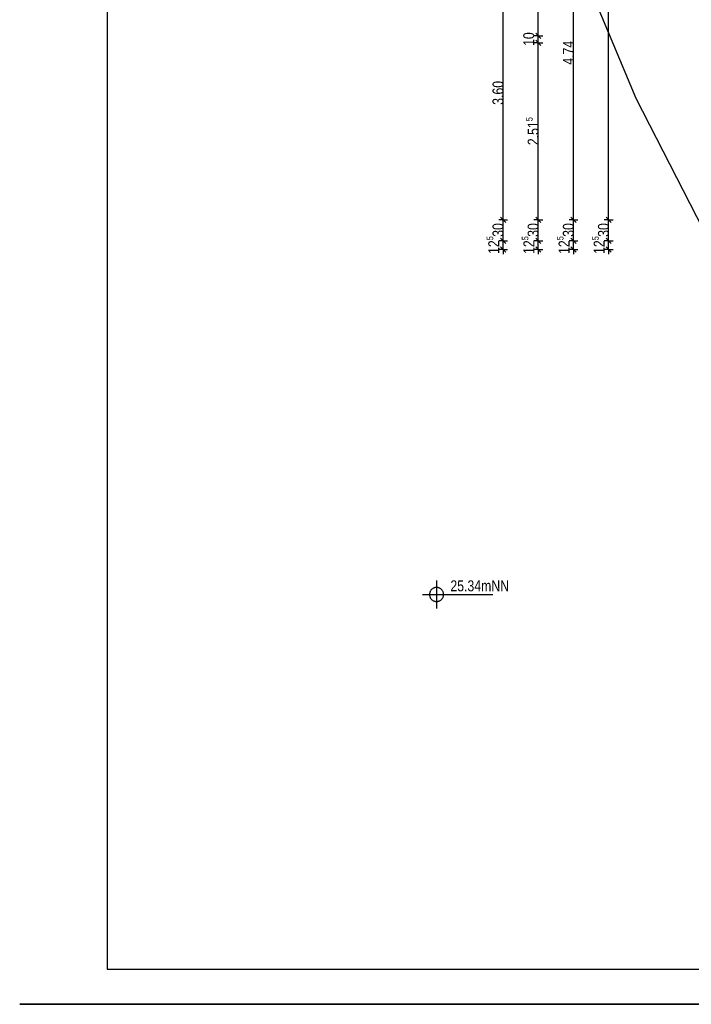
# Model space of a CAD drawing. Extents: x 5 to 835, y 17 to 857.
# Tile 1 of 14: x 5 to 196, y 17 to 297. Entities that reach past the tile are written whole.
import ezdxf
from ezdxf.enums import TextEntityAlignment as Align

# ---------------------------------------------------------------- set-up
doc = ezdxf.new("R2010")
doc.units = 0
doc.linetypes.add('CONTINOUS', pattern=[0])
for name, color, linetype in [('Beschriften', 7, 'CONTINOUS'), ('Raum', 7, 'CONTINOUS'), ('TEXTS_ACI250', 7, 'CONTINOUS'), ('Tür-Griff', 7, 'CONTINOUS'), ('WandBetontr', 7, 'CONTINOUS')]:
    doc.layers.add(name, color=color, linetype=linetype)

msp = doc.modelspace()

# ---------------------------------------------------------------- linework, layer by layer
at = {"layer": 'Beschriften', "color": 7, "linetype": 'CONTINOUS'}
msp.add_line((834.9, 17.1), (5.1, 17.1), dxfattribs=at)
at = {"layer": 'Raum', "color": 7, "linetype": 'CONTINOUS'}
msp.add_line((834.9, 17.1), (5.1, 17.1), dxfattribs=at)
at = {"layer": 'Tür-Griff', "color": 7, "linetype": 'CONTINOUS'}
for p, q in [((30.01281, 847.09998), (30.01281, 27.1)), ((30.01281, 27.1), (820.01279, 27.1)), ((5.1, 17.1), (834.9, 17.1))]:
    msp.add_line(p, q, dxfattribs=at)
at = {"layer": 'Tür-Griff'}
for p, q in [((123.68131, 137.6694), (123.68131, 129.66941)), ((119.6813, 133.6694), (139.6813, 133.6694)), ((834.9, 17.1), (5.1, 17.1)), ((834.9, 17.1), (5.1, 17.1)), ((834.9, 17.1), (5.1, 17.1)), ((834.9, 17.1), (5.1, 17.1))]:
    msp.add_line(p, q, dxfattribs=at)
for points in [[(223.20627, 857.09999), (197.84397, 814.88308), (176.32169, 771.45366), (158.5952, 727.02557), (144.62025, 681.81267), (134.35258, 636.02879), (127.74797, 589.8878), (124.76216, 543.60353), (125.35091, 497.38984), (129.46997, 451.46056), (137.07509, 406.02955), (148.12204, 361.31066), (162.56657, 317.51773), (180.36443, 274.86461), (201.47137, 233.56515), (225.84316, 193.83319), (253.43554, 155.88258), (284.20427, 119.92718), (318.10511, 86.18082), (355.09381, 54.85735), (395.12612, 26.17063)], [(123.6813, 135.66941), (123.51727, 135.66278), (123.35689, 135.64323), (123.20067, 135.61128), (123.04914, 135.56744), (122.90281, 135.51224), (122.76218, 135.44617), (122.62778, 135.36976), (122.50012, 135.28352), (122.37972, 135.18797), (122.26708, 135.08362), (122.16273, 134.97098), (122.06718, 134.85058), (121.98094, 134.72292), (121.90453, 134.58852), (121.83847, 134.44789), (121.78326, 134.30156), (121.73942, 134.15003), (121.70747, 133.99381), (121.68793, 133.83343), (121.6813, 133.6694)], [(125.6813, 133.6694), (125.67467, 133.83343), (125.65512, 133.99381), (125.62317, 134.15003), (125.57934, 134.30156), (125.52413, 134.44789), (125.45806, 134.58852), (125.38165, 134.72292), (125.29541, 134.85058), (125.19986, 134.97098), (125.09551, 135.08362), (124.98288, 135.18797), (124.86247, 135.28352), (124.73481, 135.36976), (124.60041, 135.44617), (124.45979, 135.51224), (124.31345, 135.56744), (124.16192, 135.61128), (124.00571, 135.64323), (123.84533, 135.66278), (123.6813, 135.66941)], [(121.6813, 133.6694), (121.68793, 133.50537), (121.70747, 133.34499), (121.73942, 133.18878), (121.78326, 133.03725), (121.83847, 132.89091), (121.90453, 132.75029), (121.98094, 132.61589), (122.06718, 132.48823), (122.16273, 132.36782), (122.26708, 132.25519), (122.37972, 132.15084), (122.50012, 132.05529), (122.62778, 131.96905), (122.76218, 131.89264), (122.90281, 131.82657), (123.04914, 131.77136), (123.20067, 131.72753), (123.35689, 131.69558), (123.51727, 131.67603), (123.6813, 131.6694)], [(123.6813, 131.6694), (123.84533, 131.67603), (124.00571, 131.69558), (124.16192, 131.72753), (124.31345, 131.77136), (124.45979, 131.82657), (124.60041, 131.89264), (124.73481, 131.96905), (124.86247, 132.05529), (124.98288, 132.15084), (125.09551, 132.25519), (125.19986, 132.36782), (125.29541, 132.48823), (125.38165, 132.61589), (125.45806, 132.75029), (125.52413, 132.89091), (125.57934, 133.03725), (125.62317, 133.18878), (125.65512, 133.34499), (125.67467, 133.50537), (125.6813, 133.6694)]]:
    msp.add_lwpolyline(points, dxfattribs=at)
at = {"layer": 'WandBetontr', "color": 7, "linetype": 'CONTINOUS'}
for p, q in [((172.63203, 240.26213), (172.63203, 384.06214)), ((162.63204, 240.26213), (162.63204, 335.06212)), ((142.63203, 240.26213), (142.63203, 312.26213)), ((152.63204, 292.56213), (152.63204, 312.26213)), ((152.63204, 292.56213), (151.38204, 292.56213)), ((153.38204, 291.81213), (151.88204, 293.31212)), ((153.38204, 289.81212), (151.88204, 291.31212)), ((152.63204, 292.56213), (153.88204, 292.56213)), ((152.63204, 290.56212), (152.63204, 292.56213)), ((152.63204, 290.56212), (151.38204, 290.56212)), ((152.63204, 290.56212), (153.88204, 290.56212)), ((152.63204, 240.26213), (152.63204, 290.56212)), ((143.38203, 239.51214), (141.88203, 241.01213)), ((153.38204, 239.51214), (151.88204, 241.01213)), ((163.38204, 239.51214), (161.88203, 241.01213)), ((173.38204, 239.51214), (171.88203, 241.01213)), ((142.63203, 240.26213), (141.38204, 240.26213)), ((142.63203, 240.26213), (143.88203, 240.26213)), ((142.63203, 234.26213), (142.63203, 240.26213)), ((152.63204, 240.26213), (151.38204, 240.26213)), ((152.63204, 240.26213), (153.88204, 240.26213)), ((152.63204, 234.26213), (152.63204, 240.26213)), ((162.63204, 240.26213), (161.38203, 240.26213)), ((162.63204, 240.26213), (163.88204, 240.26213)), ((162.63204, 234.26213), (162.63204, 240.26213)), ((172.63203, 240.26213), (171.38204, 240.26213)), ((172.63203, 240.26213), (173.88203, 240.26213)), ((172.63203, 234.26213), (172.63203, 240.26213)), ((142.63204, 234.26213), (141.38204, 234.26213)), ((143.38203, 233.51214), (141.88204, 235.01213)), ((143.38203, 231.01212), (141.88204, 232.51213)), ((142.63203, 231.76214), (142.63203, 234.26213)), ((142.63204, 234.26213), (143.88203, 234.26213)), ((152.63204, 234.26213), (151.38204, 234.26213)), ((153.38203, 233.51214), (151.88204, 235.01213)), ((153.38203, 231.01212), (151.88204, 232.51213)), ((152.63204, 234.26213), (153.88204, 234.26213)), ((152.63204, 231.76214), (152.63204, 234.26213)), ((162.63204, 234.26213), (161.38203, 234.26213)), ((163.38204, 233.51214), (161.88203, 235.01213)), ((163.38204, 231.01212), (161.88203, 232.51213)), ((162.63204, 234.26213), (163.88204, 234.26213)), ((162.63204, 231.76214), (162.63204, 234.26213)), ((172.63203, 234.26213), (171.38203, 234.26213)), ((173.38204, 233.51214), (171.88203, 235.01213)), ((173.38204, 231.01212), (171.88203, 232.51213)), ((172.63203, 234.26213), (173.88203, 234.26213)), ((172.63203, 231.76214), (172.63203, 234.26213)), ((142.63204, 231.76214), (141.38204, 231.76214)), ((142.63204, 231.76214), (142.63204, 230.51213)), ((142.63204, 231.76214), (143.88203, 231.76214)), ((152.63204, 231.76214), (151.38204, 231.76214)), ((152.63204, 231.76214), (152.63204, 230.51213)), ((152.63204, 231.76214), (153.88204, 231.76214)), ((162.63204, 231.76214), (161.38203, 231.76214)), ((162.63204, 231.76214), (162.63204, 230.51212)), ((162.63204, 231.76214), (163.88204, 231.76214)), ((172.63203, 231.76214), (171.38203, 231.76214)), ((172.63203, 231.76214), (172.63203, 230.51212)), ((172.63203, 231.76214), (173.88203, 231.76214))]:
    msp.add_line(p, q, dxfattribs=at)

# ---------------------------------------------------------------- texts
at = {"layer": 'TEXTS_ACI250'}
msp.add_text('25.34mNN', height=3.1145, dxfattribs=at).set_placement((127.61375, 134.57473), (144.30439, 134.57473), align=Align.ALIGNED)
at = {"layer": 'WandBetontr', "color": 250, "linetype": 'CONTINOUS'}
for s, height, p, p2 in [('10', 3.1145, (151.46069, 289.70333), (151.46069, 293.58699)), ('4.74', 3.1145, (162.75333, 284.34782), (162.75333, 291.14422)), ('3.60', 3.1145, (142.709, 272.94699), (142.709, 279.74339)), ('5', 1.8687, (151.00384, 268.27008), (151.00384, 269.43518)), ('2.51', 3.1145, (152.71069, 261.47267), (152.71069, 268.26907)), ('30', 3.1145, (142.709, 235.40333), (142.709, 239.28699)), ('30', 3.1145, (152.709, 235.40333), (152.709, 239.28699)), ('30', 3.1145, (162.709, 235.40333), (162.709, 239.28699)), ('30', 3.1145, (172.709, 235.40333), (172.709, 239.28699)), ('5', 1.8687, (139.79648, 234.41373), (139.79648, 235.57882)), ('5', 1.8687, (149.79647, 234.41373), (149.79647, 235.57882)), ('5', 1.8687, (159.79648, 234.41373), (159.79648, 235.57882)), ('5', 1.8687, (169.79648, 234.41373), (169.79648, 235.57882)), ('12', 3.1145, (141.50332, 230.529), (141.50332, 234.41265)), ('12', 3.1145, (151.50333, 230.529), (151.50333, 234.41265)), ('12', 3.1145, (161.50333, 230.529), (161.50333, 234.41265)), ('12', 3.1145, (171.50333, 230.529), (171.50333, 234.41265))]:
    msp.add_text(s, height=height, rotation=90, dxfattribs=at).set_placement(p, p2, align=Align.ALIGNED)

doc.saveas('drawing.dxf')
